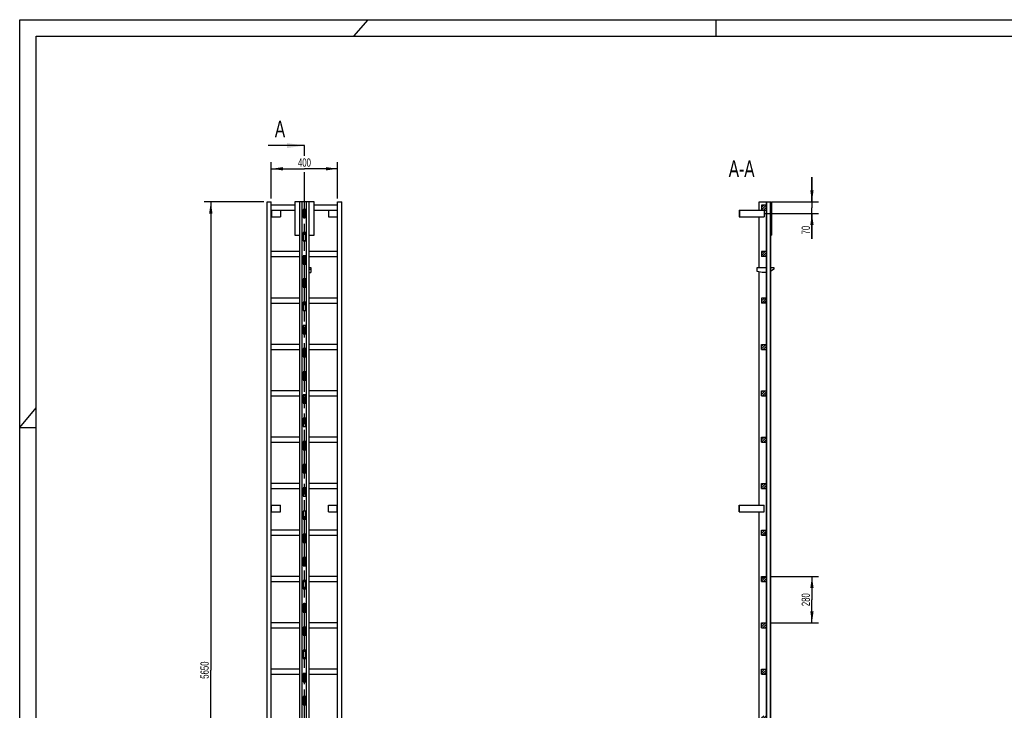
# Model space of a CAD drawing. Header units: millimetres. Extents: x 0 to 11880, y 0 to 8400.
# Tile 2 of 4: x 0 to 5940, y 4233 to 8400. Entities that reach past the tile are written whole.
import ezdxf

# ---------------------------------------------------------------- set-up
doc = ezdxf.new("R2010")
doc.units = ezdxf.units.MM
doc.header["$LTSCALE"] = 653.4
doc.linetypes.add('PHANTOM', pattern=[0.8, 0.45, -0.05, 0.1, -0.05, 0.1, -0.05])
doc.layers.get('0').update_dxf_attribs({"linetype": 'CONTINUOUS'})
for name, color, linetype in [('050_DIMENSIONING', 7, 'CONTINUOUS'), ('053_NOTES', 7, 'CONTINUOUS'), ('HATCHING_BL0', 7, 'CONTINUOUS')]:
    doc.layers.add(name, color=color, linetype=linetype)
doc.styles.get("Standard").update_dxf_attribs({"font": 'txt', "width": 0.7})
doc.dimstyles.new('DIMSTYLE_1', dxfattribs={"dimtxt": 50, "dimasz": 70, "dimexe": 2, "dimexo": 1, "dimtad": 1, "dimdec": 1, "dimtxsty": 'Standard', "dimblk": '_FILLED', "dimblk1": '_FILLED', "dimblk2": '_FILLED', "dimcen": 0.09, "dimazin": 2, "dimtp": 0.5, "dimtm": 0.5, "dimtfac": 1, "dimtdec": 1, "dimtofl": 0, "dimtmove": 0, "dimatfit": 3, "dimldrblk": '_FILLED', "dimfxl": 1, "dimtolj": 1, "dimarcsym": 0})
doc.dimstyles.new('DIMSTYLE_2', dxfattribs={"dimtxt": 50, "dimasz": 70, "dimexe": 2, "dimexo": 1, "dimtad": 1, "dimdec": 1, "dimtxsty": 'Standard', "dimblk": '_FILLED', "dimblk1": '_FILLED', "dimblk2": '_FILLED', "dimcen": 0.09, "dimazin": 2, "dimtp": 0.3, "dimtm": 0.3, "dimtfac": 1, "dimtdec": 1, "dimtofl": 0, "dimtmove": 0, "dimatfit": 3, "dimldrblk": '_FILLED', "dimfxl": 1, "dimtolj": 1, "dimarcsym": 0})
doc.dimstyles.new('DIMSTYLE_3', dxfattribs={"dimtxt": 50, "dimasz": 70, "dimexe": 2, "dimexo": 1, "dimtad": 1, "dimtxsty": 'Standard', "dimblk": '_FILLED', "dimblk1": '_FILLED', "dimblk2": '_FILLED', "dimcen": 0.09, "dimazin": 2, "dimtp": 0.5, "dimtm": 0.5, "dimtfac": 1, "dimtofl": 0, "dimtmove": 0, "dimatfit": 3, "dimldrblk": '_FILLED', "dimfxl": 1, "dimtolj": 1, "dimarcsym": 0})
doc.dimstyles.new('DIMSTYLE_4', dxfattribs={"dimtxt": 50, "dimasz": 70, "dimexe": 2, "dimexo": 1, "dimtad": 1, "dimtxsty": 'Standard', "dimblk": '_FILLED', "dimblk1": '_FILLED', "dimblk2": '_FILLED', "dimcen": 0.09, "dimazin": 2, "dimtp": 2, "dimtm": 2, "dimtfac": 1, "dimtofl": 0, "dimtmove": 0, "dimatfit": 3, "dimldrblk": '_FILLED', "dimfxl": 1, "dimtolj": 1, "dimarcsym": 0})
doc.dimstyles.get("Standard").update_dxf_attribs({"dimtxt": 50, "dimasz": 70, "dimexe": 2, "dimexo": 1, "dimtad": 1, "dimtxsty": 'Standard', "dimblk": '_FILLED', "dimblk1": '_FILLED', "dimblk2": '_FILLED', "dimcen": 0.09, "dimazin": 2, "dimtol": 1, "dimtp": 0.01, "dimtm": 0.01, "dimtfac": 1, "dimtofl": 0, "dimtmove": 0, "dimatfit": 3, "dimldrblk": '_FILLED', "dimfxl": 1, "dimtolj": 1, "dimarcsym": 0})

# ---------------------------------------------------------------- blocks, each defined once
blk = doc.blocks.new('_FILLED')
at = {"color": 0, "linetype": 'ByBlock'}
blk.add_solid([(0, 0), (-1, 0.143), (-1, -0.143)], dxfattribs=at)
blk = doc.blocks.new('*D2')
at = {"layer": '050_DIMENSIONING', "color": 2, "linetype": 'Continuous', "transparency": 16777216}
for p, q in [((1517.9, 7320.5), (1517.9, 7540.5)), ((1517.9, 7500.5), (1717.9, 7500.5)), ((1917.9, 7500.5), (1717.9, 7500.5)), ((1917.9, 7320.5), (1917.9, 7540.5))]:
    blk.add_line(p, q, dxfattribs=at)
at = {"layer": '050_DIMENSIONING', "color": 2, "linetype": 'Continuous', "transparency": 16777216, "xscale": 70, "yscale": 70, "zscale": 70, "rotation": 180}
blk.add_blockref('_FILLED', (1517.9, 7500.5), dxfattribs=at)
at = {"layer": '050_DIMENSIONING', "color": 2, "linetype": 'Continuous', "transparency": 16777216, "xscale": 70, "yscale": 70, "zscale": 70}
blk.add_blockref('_FILLED', (1917.9, 7500.5), dxfattribs=at)
at = {"layer": '050_DIMENSIONING', "color": 2, "linetype": 'Continuous', "transparency": 16777216, "insert": (1717.9, 7563), "char_height": 50, "width": 176.786, "attachment_point": 2, "line_spacing_factor": 0.9}
blk.add_mtext('400', dxfattribs=at)
blk = doc.blocks.new('*D4')
at = {"layer": '050_DIMENSIONING', "color": 2, "linetype": 'Continuous', "transparency": 16777216}
for p, q in [((4779.6, 7300.5), (4779.6, 7450.5)), ((4779.6, 7450.5), (4779.6, 7265.5)), ((4539.1, 7300.5), (4819.6, 7300.5)), ((4779.6, 7077.8), (4779.6, 7265.5)), ((4496.1, 7230.5), (4819.6, 7230.5)), ((4779.6, 7230.5), (4779.6, 7077.8))]:
    blk.add_line(p, q, dxfattribs=at)
at = {"layer": '050_DIMENSIONING', "color": 2, "linetype": 'Continuous', "transparency": 16777216, "xscale": 70, "yscale": 70, "zscale": 70}
for p, rotation in [((4779.6, 7300.5), 270), ((4779.6, 7230.5), 90)]:
    blk.add_blockref('_FILLED', p, dxfattribs=dict(at, rotation=rotation))
at = {"layer": '050_DIMENSIONING', "color": 2, "linetype": 'Continuous', "transparency": 16777216, "insert": (4717.1, 7156.4), "char_height": 50, "width": 117.857, "attachment_point": 3, "rotation": 90, "line_spacing_factor": 0.9}
blk.add_mtext('70', dxfattribs=at)
blk = doc.blocks.new('*D6')
at = {"layer": '050_DIMENSIONING', "color": 2, "linetype": 'Continuous', "transparency": 16777216}
for p, q in [((1472.9, 7300.5), (1112.9, 7300.5)), ((1152.9, 7300.5), (1152.9, 4475.5)), ((1152.9, 1650.5), (1152.9, 4475.5)), ((1472.9, 1650.5), (1112.9, 1650.5))]:
    blk.add_line(p, q, dxfattribs=at)
at = {"layer": '050_DIMENSIONING', "color": 2, "linetype": 'Continuous', "transparency": 16777216, "xscale": 70, "yscale": 70, "zscale": 70}
for p, rotation in [((1152.9, 7300.5), 90), ((1152.9, 1650.5), 270)]:
    blk.add_blockref('_FILLED', p, dxfattribs=dict(at, rotation=rotation))
at = {"layer": '050_DIMENSIONING', "color": 2, "linetype": 'Continuous', "transparency": 16777216, "insert": (1090.4, 4475.5), "char_height": 50, "width": 225, "attachment_point": 2, "rotation": 90, "line_spacing_factor": 0.9}
blk.add_mtext('5650', dxfattribs=at)
blk = doc.blocks.new('*D8')
at = {"layer": '050_DIMENSIONING', "color": 2, "linetype": 'Continuous', "transparency": 16777216}
for p, q in [((4525.6, 5040.5), (4819.6, 5040.5)), ((4779.6, 5040.5), (4779.6, 4900.5)), ((4779.6, 4760.5), (4779.6, 4900.5)), ((4525.6, 4760.5), (4819.6, 4760.5))]:
    blk.add_line(p, q, dxfattribs=at)
at = {"layer": '050_DIMENSIONING', "color": 2, "linetype": 'Continuous', "transparency": 16777216, "xscale": 70, "yscale": 70, "zscale": 70}
for p, rotation in [((4779.6, 5040.5), 90), ((4779.6, 4760.5), 270)]:
    blk.add_blockref('_FILLED', p, dxfattribs=dict(at, rotation=rotation))
at = {"layer": '050_DIMENSIONING', "color": 2, "linetype": 'Continuous', "transparency": 16777216, "insert": (4717.1, 4900.5), "char_height": 50, "width": 176.786, "attachment_point": 2, "rotation": 90, "line_spacing_factor": 0.9}
blk.add_mtext('280', dxfattribs=at)
blk = doc.blocks.new('XSEC_FILLED')
at = {"color": 0, "linetype": 'ByBlock'}
blk.add_solid([(0, 0), (-1, 0.143), (-1, -0.143)], dxfattribs=at)
blk = doc.blocks.new('HATCHING_BL0', base_point=(1608.8, 4545.5))
at = {"layer": 'HATCHING_BL0', "color": 7, "linetype": 'PHANTOM'}
for p, q in [((1717.9, 7579.2), (1717.9, 7640.5)), ((1717.9, 1450.5), (1717.9, 7480.7))]:
    blk.add_line(p, q, dxfattribs=at)
at = {"layer": 'HATCHING_BL0', "color": 7, "linetype": 'Continuous', "char_height": 100, "width": 128.571, "attachment_point": 1, "line_spacing_factor": 0.9}
for insert in [(1539.1, 7790.5), (1582.3, 1400.5)]:
    blk.add_mtext('A', dxfattribs=dict(at, insert=insert))
at = {"layer": 'HATCHING_BL0', "color": 7, "linetype": 'Continuous'}
for points in [[(1717.9, 7640.5), (1499.8, 7640.5)], [(1717.9, 1450.5), (1543.1, 1450.5)]]:
    blk.add_leader(points, dimstyle='Standard', override={"dimasz": 105, "dimtad": 0, "dimldrblk": 'XSEC_FILLED'}, dxfattribs=at)

msp = doc.modelspace()

# ---------------------------------------------------------------- hatches: boundary and pattern name
at = {"linetype": 'Continuous'}
h = msp.add_hatch(dxfattribs=at)
h.set_pattern_fill('A', color=2, scale=9.722718, angle=45, style=0, pattern_type=0)
h.set_pattern_definition([(45, (0, 0), (-6.875, 6.875), [])])
edge = h.paths.add_edge_path()
edge.add_line((4505.558, 1650.522), (4475.558, 1650.522))
edge.add_line((4475.558, 1650.522), (4475.558, 1680.522))
edge.add_line((4475.558, 1680.522), (4505.558, 1680.522))
edge.add_line((4505.558, 1650.522), (4505.558, 1680.522))
edge = h.paths.add_edge_path()
edge.add_line((4475.558, 1930.522), (4475.558, 1960.522))
edge.add_line((4475.558, 1960.522), (4505.558, 1960.522))
edge.add_line((4505.558, 1930.522), (4505.558, 1960.522))
edge.add_line((4475.558, 1930.522), (4505.558, 1930.522))
edge = h.paths.add_edge_path()
edge.add_line((4475.558, 2210.522), (4475.558, 2240.522))
edge.add_line((4475.558, 2240.522), (4505.558, 2240.522))
edge.add_line((4505.558, 2210.522), (4505.558, 2240.522))
edge.add_line((4475.558, 2210.522), (4505.558, 2210.522))
edge = h.paths.add_edge_path()
edge.add_line((4475.558, 2490.522), (4475.558, 2520.522))
edge.add_line((4475.558, 2520.522), (4505.558, 2520.522))
edge.add_line((4505.558, 2490.522), (4505.558, 2520.522))
edge.add_line((4475.558, 2490.522), (4505.558, 2490.522))
edge = h.paths.add_edge_path()
edge.add_line((4475.558, 2770.522), (4475.558, 2800.522))
edge.add_line((4475.558, 2800.522), (4505.558, 2800.522))
edge.add_line((4505.558, 2770.522), (4505.558, 2800.522))
edge.add_line((4475.558, 2770.522), (4505.558, 2770.522))
edge = h.paths.add_edge_path()
edge.add_line((4475.558, 3050.522), (4475.558, 3080.522))
edge.add_line((4475.558, 3080.522), (4505.558, 3080.522))
edge.add_line((4505.558, 3050.522), (4505.558, 3080.522))
edge.add_line((4475.558, 3050.522), (4505.558, 3050.522))
edge = h.paths.add_edge_path()
edge.add_line((4475.558, 3330.522), (4475.558, 3360.522))
edge.add_line((4475.558, 3360.522), (4505.558, 3360.522))
edge.add_line((4505.558, 3330.522), (4505.558, 3360.522))
edge.add_line((4475.558, 3330.522), (4505.558, 3330.522))
edge = h.paths.add_edge_path()
edge.add_line((4475.558, 3610.522), (4475.558, 3640.522))
edge.add_line((4475.558, 3640.522), (4505.558, 3640.522))
edge.add_line((4505.558, 3610.522), (4505.558, 3640.522))
edge.add_line((4475.558, 3610.522), (4505.558, 3610.522))
edge = h.paths.add_edge_path()
edge.add_line((4475.558, 3890.522), (4475.558, 3920.522))
edge.add_line((4475.558, 3920.522), (4505.558, 3920.522))
edge.add_line((4505.558, 3890.522), (4505.558, 3920.522))
edge.add_line((4475.558, 3890.522), (4505.558, 3890.522))
edge = h.paths.add_edge_path()
edge.add_line((4475.558, 4170.522), (4475.558, 4200.522))
edge.add_line((4475.558, 4200.522), (4505.558, 4200.522))
edge.add_line((4505.558, 4170.522), (4505.558, 4200.522))
edge.add_line((4475.558, 4170.522), (4505.558, 4170.522))
edge = h.paths.add_edge_path()
edge.add_line((4475.558, 4450.522), (4475.558, 4480.522))
edge.add_line((4475.558, 4480.522), (4505.558, 4480.522))
edge.add_line((4505.558, 4450.522), (4505.558, 4480.522))
edge.add_line((4475.558, 4450.522), (4505.558, 4450.522))
edge = h.paths.add_edge_path()
edge.add_line((4475.558, 4730.522), (4475.558, 4760.522))
edge.add_line((4475.558, 4760.522), (4505.558, 4760.522))
edge.add_line((4505.558, 4730.522), (4505.558, 4760.522))
edge.add_line((4475.558, 4730.522), (4505.558, 4730.522))
edge = h.paths.add_edge_path()
edge.add_line((4475.558, 5010.522), (4475.558, 5040.522))
edge.add_line((4475.558, 5040.522), (4505.558, 5040.522))
edge.add_line((4505.558, 5010.522), (4505.558, 5040.522))
edge.add_line((4475.558, 5010.522), (4505.558, 5010.522))
edge = h.paths.add_edge_path()
edge.add_line((4475.558, 5290.522), (4475.558, 5320.522))
edge.add_line((4475.558, 5320.522), (4505.558, 5320.522))
edge.add_line((4505.558, 5290.522), (4505.558, 5320.522))
edge.add_line((4475.558, 5290.522), (4505.558, 5290.522))
edge = h.paths.add_edge_path()
edge.add_line((4475.558, 5570.522), (4475.558, 5600.522))
edge.add_line((4475.558, 5600.522), (4505.558, 5600.522))
edge.add_line((4505.558, 5570.522), (4505.558, 5600.522))
edge.add_line((4475.558, 5570.522), (4505.558, 5570.522))
edge = h.paths.add_edge_path()
edge.add_line((4475.558, 5850.522), (4475.558, 5880.522))
edge.add_line((4475.558, 5880.522), (4505.558, 5880.522))
edge.add_line((4505.558, 5850.522), (4505.558, 5880.522))
edge.add_line((4475.558, 5850.522), (4505.558, 5850.522))
edge = h.paths.add_edge_path()
edge.add_line((4475.558, 6130.522), (4475.558, 6160.522))
edge.add_line((4475.558, 6160.522), (4505.558, 6160.522))
edge.add_line((4505.558, 6130.522), (4505.558, 6160.522))
edge.add_line((4475.558, 6130.522), (4505.558, 6130.522))
edge = h.paths.add_edge_path()
edge.add_line((4475.558, 6410.522), (4475.558, 6440.522))
edge.add_line((4475.558, 6440.522), (4505.558, 6440.522))
edge.add_line((4505.558, 6410.522), (4505.558, 6440.522))
edge.add_line((4475.558, 6410.522), (4505.558, 6410.522))
edge = h.paths.add_edge_path()
edge.add_line((4505.658, 2585.522), (4505.658, 2540.522))
edge.add_line((4506.558, 2585.522), (4505.658, 2585.522))
edge.add_line((4506.558, 2585.522), (4506.558, 2540.522))
edge.add_line((4506.558, 2540.522), (4505.658, 2540.522))
edge = h.paths.add_edge_path()
edge.add_line((4505.658, 2725.522), (4505.658, 2635.522))
edge.add_line((4506.558, 2725.522), (4505.658, 2725.522))
edge.add_line((4506.558, 2725.522), (4506.558, 2635.522))
edge.add_line((4506.558, 2635.522), (4505.658, 2635.522))
edge = h.paths.add_edge_path()
edge.add_line((4505.658, 2865.522), (4505.658, 2775.522))
edge.add_line((4506.558, 2865.522), (4505.658, 2865.522))
edge.add_line((4506.558, 2865.522), (4506.558, 2775.522))
edge.add_line((4506.558, 2775.522), (4505.658, 2775.522))
edge = h.paths.add_edge_path()
edge.add_line((4505.658, 3005.522), (4505.658, 2915.522))
edge.add_line((4506.558, 3005.522), (4505.658, 3005.522))
edge.add_line((4506.558, 3005.522), (4506.558, 2915.522))
edge.add_line((4506.558, 2915.522), (4505.658, 2915.522))
edge = h.paths.add_edge_path()
edge.add_line((4505.658, 3145.522), (4505.658, 3055.522))
edge.add_line((4506.558, 3145.522), (4505.658, 3145.522))
edge.add_line((4506.558, 3145.522), (4506.558, 3055.522))
edge.add_line((4506.558, 3055.522), (4505.658, 3055.522))
edge = h.paths.add_edge_path()
edge.add_line((4505.658, 3285.522), (4505.658, 3195.522))
edge.add_line((4506.558, 3285.522), (4505.658, 3285.522))
edge.add_line((4506.558, 3285.522), (4506.558, 3195.522))
edge.add_line((4506.558, 3195.522), (4505.658, 3195.522))
edge = h.paths.add_edge_path()
edge.add_line((4505.658, 3425.522), (4505.658, 3335.522))
edge.add_line((4506.558, 3425.522), (4505.658, 3425.522))
edge.add_line((4506.558, 3425.522), (4506.558, 3335.522))
edge.add_line((4506.558, 3335.522), (4505.658, 3335.522))
edge = h.paths.add_edge_path()
edge.add_line((4505.658, 3565.522), (4505.658, 3475.522))
edge.add_line((4506.558, 3565.522), (4505.658, 3565.522))
edge.add_line((4506.558, 3565.522), (4506.558, 3475.522))
edge.add_line((4506.558, 3475.522), (4505.658, 3475.522))
edge = h.paths.add_edge_path()
edge.add_line((4506.558, 7300.522), (4505.658, 7300.522))
edge.add_line((4506.558, 7300.522), (4506.558, 7255.522))
edge.add_line((4506.558, 7255.522), (4505.658, 7255.522))
edge.add_line((4505.658, 7300.522), (4505.658, 7255.522))
edge = h.paths.add_edge_path()
edge.add_line((4505.658, 3705.522), (4505.658, 3615.522))
edge.add_line((4506.558, 3705.522), (4505.658, 3705.522))
edge.add_line((4506.558, 3705.522), (4506.558, 3615.522))
edge.add_line((4506.558, 3615.522), (4505.658, 3615.522))
edge = h.paths.add_edge_path()
edge.add_line((4505.658, 3845.522), (4505.658, 3755.522))
edge.add_line((4506.558, 3845.522), (4505.658, 3845.522))
edge.add_line((4506.558, 3845.522), (4506.558, 3755.522))
edge.add_line((4506.558, 3755.522), (4505.658, 3755.522))
edge = h.paths.add_edge_path()
edge.add_line((4505.658, 3985.522), (4505.658, 3895.522))
edge.add_line((4506.558, 3985.522), (4505.658, 3985.522))
edge.add_line((4506.558, 3985.522), (4506.558, 3895.522))
edge.add_line((4506.558, 3895.522), (4505.658, 3895.522))
edge = h.paths.add_edge_path()
edge.add_line((4505.658, 4125.522), (4505.658, 4035.522))
edge.add_line((4506.558, 4125.522), (4505.658, 4125.522))
edge.add_line((4506.558, 4125.522), (4506.558, 4035.522))
edge.add_line((4506.558, 4035.522), (4505.658, 4035.522))
edge = h.paths.add_edge_path()
edge.add_line((4505.658, 4265.522), (4505.658, 4175.522))
edge.add_line((4506.558, 4265.522), (4505.658, 4265.522))
edge.add_line((4506.558, 4265.522), (4506.558, 4175.522))
edge.add_line((4506.558, 4175.522), (4505.658, 4175.522))
edge = h.paths.add_edge_path()
edge.add_line((4505.658, 4405.522), (4505.658, 4315.522))
edge.add_line((4506.558, 4405.522), (4505.658, 4405.522))
edge.add_line((4506.558, 4405.522), (4506.558, 4315.522))
edge.add_line((4506.558, 4315.522), (4505.658, 4315.522))
edge = h.paths.add_edge_path()
edge.add_line((4505.658, 4545.522), (4505.658, 4455.522))
edge.add_line((4506.558, 4545.522), (4505.658, 4545.522))
edge.add_line((4506.558, 4545.522), (4506.558, 4455.522))
edge.add_line((4506.558, 4455.522), (4505.658, 4455.522))
edge = h.paths.add_edge_path()
edge.add_line((4506.558, 7205.522), (4505.658, 7205.522))
edge.add_line((4506.558, 7205.522), (4506.558, 7115.522))
edge.add_line((4506.558, 7115.522), (4505.658, 7115.522))
edge.add_line((4505.658, 7205.522), (4505.658, 7115.522))
edge = h.paths.add_edge_path()
edge.add_line((4506.558, 7065.522), (4505.658, 7065.522))
edge.add_line((4506.558, 7065.522), (4506.558, 6975.522))
edge.add_line((4506.558, 6975.522), (4505.658, 6975.522))
edge.add_line((4505.658, 7065.522), (4505.658, 6975.522))
edge = h.paths.add_edge_path()
edge.add_line((4506.558, 6925.522), (4505.658, 6925.522))
edge.add_line((4506.558, 6925.522), (4506.558, 6835.522))
edge.add_line((4506.558, 6835.522), (4505.658, 6835.522))
edge.add_line((4505.658, 6925.522), (4505.658, 6835.522))
edge = h.paths.add_edge_path()
edge.add_line((4506.558, 6785.522), (4505.658, 6785.522))
edge.add_line((4506.558, 6785.522), (4506.558, 6695.522))
edge.add_line((4506.558, 6695.522), (4505.658, 6695.522))
edge.add_line((4505.658, 6785.522), (4505.658, 6695.522))
edge = h.paths.add_edge_path()
edge.add_line((4506.558, 6645.522), (4505.658, 6645.522))
edge.add_line((4506.558, 6645.522), (4506.558, 6555.522))
edge.add_line((4506.558, 6555.522), (4505.658, 6555.522))
edge.add_line((4505.658, 6645.522), (4505.658, 6555.522))
edge = h.paths.add_edge_path()
edge.add_line((4506.558, 6505.522), (4505.658, 6505.522))
edge.add_line((4506.558, 6505.522), (4506.558, 6415.522))
edge.add_line((4506.558, 6415.522), (4505.658, 6415.522))
edge.add_line((4505.658, 6505.522), (4505.658, 6415.522))
edge = h.paths.add_edge_path()
edge.add_line((4506.558, 6365.522), (4505.658, 6365.522))
edge.add_line((4506.558, 6365.522), (4506.558, 6275.522))
edge.add_line((4506.558, 6275.522), (4505.658, 6275.522))
edge.add_line((4505.658, 6365.522), (4505.658, 6275.522))
edge = h.paths.add_edge_path()
edge.add_line((4506.558, 6225.522), (4505.658, 6225.522))
edge.add_line((4506.558, 6225.522), (4506.558, 6135.522))
edge.add_line((4506.558, 6135.522), (4505.658, 6135.522))
edge.add_line((4505.658, 6225.522), (4505.658, 6135.522))
edge = h.paths.add_edge_path()
edge.add_line((4506.558, 6085.522), (4505.658, 6085.522))
edge.add_line((4506.558, 6085.522), (4506.558, 5995.522))
edge.add_line((4506.558, 5995.522), (4505.658, 5995.522))
edge.add_line((4505.658, 6085.522), (4505.658, 5995.522))
edge = h.paths.add_edge_path()
edge.add_line((4506.558, 5945.522), (4505.658, 5945.522))
edge.add_line((4506.558, 5945.522), (4506.558, 5855.522))
edge.add_line((4506.558, 5855.522), (4505.658, 5855.522))
edge.add_line((4505.658, 5945.522), (4505.658, 5855.522))
edge = h.paths.add_edge_path()
edge.add_line((4506.558, 5805.522), (4505.658, 5805.522))
edge.add_line((4506.558, 5805.522), (4506.558, 5715.522))
edge.add_line((4506.558, 5715.522), (4505.658, 5715.522))
edge.add_line((4505.658, 5805.522), (4505.658, 5715.522))
edge = h.paths.add_edge_path()
edge.add_line((4506.558, 5665.522), (4505.658, 5665.522))
edge.add_line((4506.558, 5665.522), (4506.558, 5575.522))
edge.add_line((4506.558, 5575.522), (4505.658, 5575.522))
edge.add_line((4505.658, 5665.522), (4505.658, 5575.522))
edge = h.paths.add_edge_path()
edge.add_line((4506.558, 5525.522), (4505.658, 5525.522))
edge.add_line((4506.558, 5525.522), (4506.558, 5435.522))
edge.add_line((4506.558, 5435.522), (4505.658, 5435.522))
edge.add_line((4505.658, 5525.522), (4505.658, 5435.522))
edge = h.paths.add_edge_path()
edge.add_line((4506.558, 5385.522), (4505.658, 5385.522))
edge.add_line((4506.558, 5385.522), (4506.558, 5295.522))
edge.add_line((4506.558, 5295.522), (4505.658, 5295.522))
edge.add_line((4505.658, 5385.522), (4505.658, 5295.522))
edge = h.paths.add_edge_path()
edge.add_line((4475.558, 6720.522), (4475.558, 6690.522))
edge.add_line((4505.558, 6720.522), (4475.558, 6720.522))
edge.add_line((4505.558, 6720.522), (4505.558, 6690.522))
edge.add_line((4505.558, 6690.522), (4475.558, 6690.522))
edge = h.paths.add_edge_path()
edge.add_line((4475.558, 7000.522), (4475.558, 6970.522))
edge.add_line((4505.558, 7000.522), (4475.558, 7000.522))
edge.add_line((4505.558, 7000.522), (4505.558, 6970.522))
edge.add_line((4505.558, 6970.522), (4475.558, 6970.522))
edge = h.paths.add_edge_path()
edge.add_line((4475.558, 7280.522), (4475.558, 7250.522))
edge.add_line((4505.558, 7280.522), (4475.558, 7280.522))
edge.add_line((4505.558, 7280.522), (4505.558, 7250.522))
edge.add_line((4505.558, 7250.522), (4475.558, 7250.522))
edge = h.paths.add_edge_path()
edge.add_line((4505.658, 4685.522), (4505.658, 4595.522))
edge.add_line((4506.558, 4685.522), (4505.658, 4685.522))
edge.add_line((4506.558, 4685.522), (4506.558, 4595.522))
edge.add_line((4506.558, 4595.522), (4505.658, 4595.522))
edge = h.paths.add_edge_path()
edge.add_line((4505.658, 4825.522), (4505.658, 4735.522))
edge.add_line((4506.558, 4825.522), (4505.658, 4825.522))
edge.add_line((4506.558, 4825.522), (4506.558, 4735.522))
edge.add_line((4506.558, 4735.522), (4505.658, 4735.522))
edge = h.paths.add_edge_path()
edge.add_line((4505.658, 4965.522), (4505.658, 4875.522))
edge.add_line((4506.558, 4965.522), (4505.658, 4965.522))
edge.add_line((4506.558, 4965.522), (4506.558, 4875.522))
edge.add_line((4506.558, 4875.522), (4505.658, 4875.522))
edge = h.paths.add_edge_path()
edge.add_line((4505.658, 5105.522), (4505.658, 5015.522))
edge.add_line((4506.558, 5105.522), (4505.658, 5105.522))
edge.add_line((4506.558, 5105.522), (4506.558, 5015.522))
edge.add_line((4506.558, 5015.522), (4505.658, 5015.522))
edge = h.paths.add_edge_path()
edge.add_line((4505.658, 5245.522), (4505.658, 5155.522))
edge.add_line((4506.558, 5245.522), (4505.658, 5245.522))
edge.add_line((4506.558, 5245.522), (4506.558, 5155.522))
edge.add_line((4506.558, 5155.522), (4505.658, 5155.522))

# ---------------------------------------------------------------- linework, layer by layer
at = {"color": 3, "linetype": 'Continuous'}
for p, q in [((0, 0), (0, 8400)), ((0, 8400), (11880, 8400)), ((2100, 8400), (2014.634, 8300)), ((4200, 8400), (4200, 8300)), ((0, 5940), (100, 6057.143)), ((0, 5940), (100, 5940))]:
    msp.add_line(p, q, dxfattribs=at)
at = {"color": 5, "linetype": 'Continuous'}
for p, q in [((100, 100), (100, 8300)), ((100, 8300), (11780, 8300))]:
    msp.add_line(p, q, dxfattribs=at)
at = {"color": 7, "linetype": 'Continuous'}
for p, q in [((1492.895, 1650.522), (1492.895, 7300.522)), ((1492.895, 7300.522), (1517.895, 7300.522)), ((1517.895, 1650.522), (1517.895, 7300.522)), ((1659.895, 7280.522), (1517.895, 7280.522)), ((1517.895, 7250.522), (1659.895, 7250.522)), ((1519.895, 7250.522), (1519.895, 7210.522)), ((1572.895, 7250.522), (1572.895, 7210.522)), ((1659.895, 7300.522), (1659.895, 7100.522)), ((1775.895, 7300.522), (1659.895, 7300.522)), ((1689.895, 2540.522), (1689.895, 7300.522)), ((1704.895, 2540.522), (1704.895, 7300.522)), ((1710.895, 7255.522), (1710.895, 7205.522)), ((1724.895, 7255.522), (1710.895, 7255.522)), ((1710.895, 7250.522), (1724.895, 7250.522)), ((1724.895, 7205.522), (1724.895, 7255.522)), ((1730.895, 2540.522), (1730.895, 7300.522)), ((1745.895, 2540.522), (1745.895, 7300.522)), ((1775.895, 7100.522), (1775.895, 7300.522)), ((1917.895, 7280.522), (1775.895, 7280.522)), ((1775.895, 7250.522), (1917.895, 7250.522)), ((1862.895, 7250.522), (1862.895, 7210.522)), ((1915.895, 7250.522), (1915.895, 7210.522)), ((1917.895, 1650.522), (1917.895, 7300.522)), ((1917.895, 7300.522), (1942.895, 7300.522)), ((1942.895, 1650.522), (1942.895, 7300.522)), ((4340.558, 7250.522), (4340.558, 7210.522)), ((4340.558, 7250.522), (4505.558, 7250.522)), ((4342.558, 7250.522), (4342.558, 7210.522)), ((4462.058, 7250.522), (4462.058, 7300.522)), ((4462.058, 7300.522), (4535.658, 7300.522)), ((4475.558, 7280.522), (4475.558, 7250.522)), ((4505.558, 7280.522), (4475.558, 7280.522)), ((4490.558, 7250.522), (4490.558, 7210.522)), ((4505.558, 7280.522), (4505.558, 7250.522)), ((4505.658, 2540.522), (4505.658, 7300.522)), ((4506.558, 7255.522), (4505.658, 7255.522)), ((4506.558, 2540.522), (4506.558, 7300.522)), ((4528.558, 7300.522), (4528.558, 2540.522)), ((4529.558, 2540.522), (4529.558, 7300.522)), ((4535.658, 7300.522), (4535.658, 7100.522)), ((1517.895, 7210.522), (1572.895, 7210.522)), ((1710.895, 7205.522), (1724.895, 7205.522)), ((1862.895, 7210.522), (1917.895, 7210.522)), ((4340.558, 7210.522), (4490.558, 7210.522)), ((4462.058, 6905.022), (4462.058, 7210.522)), ((4506.558, 7205.522), (4505.658, 7205.522)), ((1659.895, 7100.522), (1689.895, 7100.522)), ((1710.895, 7115.522), (1710.895, 7065.522)), ((1724.895, 7115.522), (1710.895, 7115.522)), ((1724.895, 7065.522), (1724.895, 7115.522)), ((1745.895, 7100.522), (1775.895, 7100.522)), ((4506.558, 7115.522), (4505.658, 7115.522)), ((4529.558, 7100.522), (4535.658, 7100.522)), ((1710.895, 7065.522), (1724.895, 7065.522)), ((4506.558, 7065.522), (4505.658, 7065.522)), ((1689.895, 7000.522), (1517.895, 7000.522)), ((1517.895, 6970.522), (1689.895, 6970.522)), ((1710.895, 6975.522), (1710.895, 6925.522)), ((1724.895, 6975.522), (1710.895, 6975.522)), ((1710.895, 6970.522), (1724.895, 6970.522)), ((1724.895, 6925.522), (1724.895, 6975.522)), ((1917.895, 7000.522), (1745.895, 7000.522)), ((1745.895, 6970.522), (1917.895, 6970.522)), ((4475.558, 7000.522), (4475.558, 6970.522)), ((4505.558, 7000.522), (4475.558, 7000.522)), ((4505.558, 6970.522), (4475.558, 6970.522)), ((4505.558, 7000.522), (4505.558, 6970.522)), ((4506.558, 6975.522), (4505.658, 6975.522)), ((1710.895, 6925.522), (1724.895, 6925.522)), ((1745.895, 6905.022), (1755.895, 6905.022)), ((1745.895, 6895.022), (1755.895, 6895.022)), ((1755.895, 6905.022), (1755.895, 6875.022)), ((4449.658, 6880.022), (4449.658, 6905.022)), ((4449.658, 6905.022), (4505.658, 6905.022)), ((4506.558, 6925.522), (4505.658, 6925.522)), ((4529.558, 6905.022), (4549.658, 6905.022)), ((4549.658, 6895.022), (4529.558, 6881.622)), ((4549.658, 6905.022), (4549.658, 6895.022)), ((1710.895, 6835.522), (1710.895, 6785.522)), ((1724.895, 6835.522), (1710.895, 6835.522)), ((1724.895, 6785.522), (1724.895, 6835.522)), ((1745.895, 6875.022), (1755.895, 6875.022)), ((4479.658, 6875.022), (4449.658, 6880.022)), ((4462.058, 5470.522), (4462.058, 6877.955)), ((4505.658, 6875.022), (4479.658, 6875.022)), ((4506.558, 6835.522), (4505.658, 6835.522)), ((1710.895, 6785.522), (1724.895, 6785.522)), ((4506.558, 6785.522), (4505.658, 6785.522)), ((1689.895, 6720.522), (1517.895, 6720.522)), ((1917.895, 6720.522), (1745.895, 6720.522)), ((4475.558, 6720.522), (4475.558, 6690.522)), ((4505.558, 6720.522), (4475.558, 6720.522)), ((4505.558, 6720.522), (4505.558, 6690.522)), ((1517.895, 6690.522), (1689.895, 6690.522)), ((1710.895, 6695.522), (1710.895, 6645.522)), ((1724.895, 6695.522), (1710.895, 6695.522)), ((1710.895, 6690.522), (1724.895, 6690.522)), ((1724.895, 6645.522), (1724.895, 6695.522)), ((1745.895, 6690.522), (1917.895, 6690.522)), ((4505.558, 6690.522), (4475.558, 6690.522)), ((4506.558, 6695.522), (4505.658, 6695.522)), ((1710.895, 6645.522), (1724.895, 6645.522)), ((4506.558, 6645.522), (4505.658, 6645.522)), ((1710.895, 6555.522), (1710.895, 6505.522)), ((1724.895, 6555.522), (1710.895, 6555.522)), ((1724.895, 6505.522), (1724.895, 6555.522)), ((4506.558, 6555.522), (4505.658, 6555.522)), ((1710.895, 6505.522), (1724.895, 6505.522)), ((4506.558, 6505.522), (4505.658, 6505.522)), ((1689.895, 6440.522), (1517.895, 6440.522)), ((1710.895, 6415.522), (1710.895, 6365.522)), ((1724.895, 6415.522), (1710.895, 6415.522)), ((1724.895, 6365.522), (1724.895, 6415.522)), ((1917.895, 6440.522), (1745.895, 6440.522)), ((4475.558, 6410.522), (4475.558, 6440.522)), ((4475.558, 6440.522), (4505.558, 6440.522)), ((4505.558, 6410.522), (4505.558, 6440.522)), ((4506.558, 6415.522), (4505.658, 6415.522)), ((1517.895, 6410.522), (1689.895, 6410.522)), ((1710.895, 6410.522), (1724.895, 6410.522)), ((1710.895, 6365.522), (1724.895, 6365.522)), ((1745.895, 6410.522), (1917.895, 6410.522)), ((4475.558, 6410.522), (4505.558, 6410.522)), ((4506.558, 6365.522), (4505.658, 6365.522)), ((1710.895, 6275.522), (1710.895, 6225.522)), ((1724.895, 6275.522), (1710.895, 6275.522)), ((1724.895, 6225.522), (1724.895, 6275.522)), ((4506.558, 6275.522), (4505.658, 6275.522)), ((1710.895, 6225.522), (1724.895, 6225.522)), ((4506.558, 6225.522), (4505.658, 6225.522)), ((1689.895, 6160.522), (1517.895, 6160.522)), ((1517.895, 6130.522), (1689.895, 6130.522)), ((1710.895, 6135.522), (1710.895, 6085.522)), ((1724.895, 6135.522), (1710.895, 6135.522)), ((1710.895, 6130.522), (1724.895, 6130.522)), ((1724.895, 6085.522), (1724.895, 6135.522)), ((1917.895, 6160.522), (1745.895, 6160.522)), ((1745.895, 6130.522), (1917.895, 6130.522)), ((4475.558, 6130.522), (4475.558, 6160.522)), ((4475.558, 6160.522), (4505.558, 6160.522)), ((4475.558, 6130.522), (4505.558, 6130.522)), ((4505.558, 6130.522), (4505.558, 6160.522)), ((4506.558, 6135.522), (4505.658, 6135.522)), ((1710.895, 6085.522), (1724.895, 6085.522)), ((4506.558, 6085.522), (4505.658, 6085.522)), ((1710.895, 5995.522), (1710.895, 5945.522)), ((1724.895, 5995.522), (1710.895, 5995.522)), ((1710.895, 5945.522), (1724.895, 5945.522)), ((1724.895, 5945.522), (1724.895, 5995.522)), ((4506.558, 5995.522), (4505.658, 5995.522)), ((4506.558, 5945.522), (4505.658, 5945.522)), ((1689.895, 5880.522), (1517.895, 5880.522)), ((1517.895, 5850.522), (1689.895, 5850.522)), ((1710.895, 5855.522), (1710.895, 5805.522)), ((1724.895, 5855.522), (1710.895, 5855.522)), ((1710.895, 5850.522), (1724.895, 5850.522)), ((1724.895, 5805.522), (1724.895, 5855.522)), ((1917.895, 5880.522), (1745.895, 5880.522)), ((1745.895, 5850.522), (1917.895, 5850.522)), ((4475.558, 5850.522), (4475.558, 5880.522)), ((4475.558, 5880.522), (4505.558, 5880.522)), ((4475.558, 5850.522), (4505.558, 5850.522)), ((4505.558, 5850.522), (4505.558, 5880.522)), ((4506.558, 5855.522), (4505.658, 5855.522)), ((1710.895, 5805.522), (1724.895, 5805.522)), ((4506.558, 5805.522), (4505.658, 5805.522)), ((1710.895, 5715.522), (1710.895, 5665.522)), ((1724.895, 5715.522), (1710.895, 5715.522)), ((1724.895, 5665.522), (1724.895, 5715.522)), ((4506.558, 5715.522), (4505.658, 5715.522)), ((1710.895, 5665.522), (1724.895, 5665.522)), ((4506.558, 5665.522), (4505.658, 5665.522)), ((1689.895, 5600.522), (1517.895, 5600.522)), ((1917.895, 5600.522), (1745.895, 5600.522)), ((4475.558, 5570.522), (4475.558, 5600.522)), ((4475.558, 5600.522), (4505.558, 5600.522)), ((4505.558, 5570.522), (4505.558, 5600.522)), ((1517.895, 5570.522), (1689.895, 5570.522)), ((1710.895, 5575.522), (1710.895, 5525.522)), ((1724.895, 5575.522), (1710.895, 5575.522)), ((1710.895, 5570.522), (1724.895, 5570.522)), ((1710.895, 5525.522), (1724.895, 5525.522)), ((1724.895, 5525.522), (1724.895, 5575.522)), ((1745.895, 5570.522), (1917.895, 5570.522)), ((4475.558, 5570.522), (4505.558, 5570.522)), ((4506.558, 5575.522), (4505.658, 5575.522)), ((4506.558, 5525.522), (4505.658, 5525.522)), ((1517.895, 5470.522), (1572.895, 5470.522)), ((1519.895, 5430.522), (1519.895, 5470.522)), ((1572.895, 5430.522), (1572.895, 5470.522)), ((1862.895, 5430.522), (1862.895, 5470.522)), ((1862.895, 5470.522), (1917.895, 5470.522)), ((1915.895, 5430.522), (1915.895, 5470.522)), ((4340.558, 5430.522), (4340.558, 5470.522)), ((4340.558, 5470.522), (4490.558, 5470.522)), ((4342.558, 5430.522), (4342.558, 5470.522)), ((4490.558, 5430.522), (4490.558, 5470.522)), ((1517.895, 5430.522), (1572.895, 5430.522)), ((1710.895, 5435.522), (1710.895, 5385.522)), ((1724.895, 5435.522), (1710.895, 5435.522)), ((1724.895, 5385.522), (1724.895, 5435.522)), ((1862.895, 5430.522), (1917.895, 5430.522)), ((4340.558, 5430.522), (4490.558, 5430.522)), ((4462.058, 3570.522), (4462.058, 5430.522)), ((4506.558, 5435.522), (4505.658, 5435.522)), ((1710.895, 5385.522), (1724.895, 5385.522)), ((4506.558, 5385.522), (4505.658, 5385.522)), ((1689.895, 5320.522), (1517.895, 5320.522)), ((1517.895, 5290.522), (1689.895, 5290.522)), ((1710.895, 5295.522), (1710.895, 5245.522)), ((1724.895, 5295.522), (1710.895, 5295.522)), ((1710.895, 5290.522), (1724.895, 5290.522)), ((1724.895, 5245.522), (1724.895, 5295.522)), ((1917.895, 5320.522), (1745.895, 5320.522)), ((1745.895, 5290.522), (1917.895, 5290.522)), ((4475.558, 5290.522), (4475.558, 5320.522)), ((4475.558, 5320.522), (4505.558, 5320.522)), ((4475.558, 5290.522), (4505.558, 5290.522)), ((4505.558, 5290.522), (4505.558, 5320.522)), ((4506.558, 5295.522), (4505.658, 5295.522)), ((1710.895, 5245.522), (1724.895, 5245.522)), ((4506.558, 5245.522), (4505.658, 5245.522)), ((1710.895, 5155.522), (1710.895, 5105.522)), ((1724.895, 5155.522), (1710.895, 5155.522)), ((1724.895, 5105.522), (1724.895, 5155.522)), ((4506.558, 5155.522), (4505.658, 5155.522)), ((1710.895, 5105.522), (1724.895, 5105.522)), ((4506.558, 5105.522), (4505.658, 5105.522)), ((1689.895, 5040.522), (1517.895, 5040.522)), ((1517.895, 5010.522), (1689.895, 5010.522)), ((1710.895, 5015.522), (1710.895, 4965.522)), ((1724.895, 5015.522), (1710.895, 5015.522)), ((1710.895, 5010.522), (1724.895, 5010.522)), ((1724.895, 4965.522), (1724.895, 5015.522)), ((1917.895, 5040.522), (1745.895, 5040.522)), ((1745.895, 5010.522), (1917.895, 5010.522)), ((4475.558, 5010.522), (4475.558, 5040.522)), ((4475.558, 5040.522), (4505.558, 5040.522)), ((4475.558, 5010.522), (4505.558, 5010.522)), ((4505.558, 5010.522), (4505.558, 5040.522)), ((4506.558, 5015.522), (4505.658, 5015.522)), ((1710.895, 4965.522), (1724.895, 4965.522)), ((4506.558, 4965.522), (4505.658, 4965.522)), ((1710.895, 4875.522), (1710.895, 4825.522)), ((1724.895, 4875.522), (1710.895, 4875.522)), ((1724.895, 4825.522), (1724.895, 4875.522)), ((4506.558, 4875.522), (4505.658, 4875.522)), ((1710.895, 4825.522), (1724.895, 4825.522)), ((4506.558, 4825.522), (4505.658, 4825.522)), ((1689.895, 4760.522), (1517.895, 4760.522)), ((1917.895, 4760.522), (1745.895, 4760.522)), ((4475.558, 4730.522), (4475.558, 4760.522)), ((4475.558, 4760.522), (4505.558, 4760.522)), ((4505.558, 4730.522), (4505.558, 4760.522)), ((1517.895, 4730.522), (1689.895, 4730.522)), ((1710.895, 4735.522), (1710.895, 4685.522)), ((1724.895, 4735.522), (1710.895, 4735.522)), ((1710.895, 4730.522), (1724.895, 4730.522)), ((1724.895, 4685.522), (1724.895, 4735.522)), ((1745.895, 4730.522), (1917.895, 4730.522)), ((4475.558, 4730.522), (4505.558, 4730.522)), ((4506.558, 4735.522), (4505.658, 4735.522)), ((1710.895, 4685.522), (1724.895, 4685.522)), ((4506.558, 4685.522), (4505.658, 4685.522)), ((1710.895, 4595.522), (1710.895, 4545.522)), ((1724.895, 4595.522), (1710.895, 4595.522)), ((1724.895, 4545.522), (1724.895, 4595.522)), ((4506.558, 4595.522), (4505.658, 4595.522)), ((1710.895, 4545.522), (1724.895, 4545.522)), ((4506.558, 4545.522), (4505.658, 4545.522)), ((1689.895, 4480.522), (1517.895, 4480.522)), ((1710.895, 4455.522), (1710.895, 4405.522)), ((1724.895, 4455.522), (1710.895, 4455.522)), ((1724.895, 4405.522), (1724.895, 4455.522)), ((1917.895, 4480.522), (1745.895, 4480.522)), ((4475.558, 4450.522), (4475.558, 4480.522)), ((4475.558, 4480.522), (4505.558, 4480.522)), ((4505.558, 4450.522), (4505.558, 4480.522)), ((4506.558, 4455.522), (4505.658, 4455.522)), ((1517.895, 4450.522), (1689.895, 4450.522)), ((1710.895, 4450.522), (1724.895, 4450.522)), ((1710.895, 4405.522), (1724.895, 4405.522)), ((1745.895, 4450.522), (1917.895, 4450.522)), ((4475.558, 4450.522), (4505.558, 4450.522)), ((4506.558, 4405.522), (4505.658, 4405.522)), ((1710.895, 4315.522), (1710.895, 4265.522)), ((1724.895, 4315.522), (1710.895, 4315.522)), ((1724.895, 4265.522), (1724.895, 4315.522)), ((4506.558, 4315.522), (4505.658, 4315.522)), ((1710.895, 4265.522), (1724.895, 4265.522)), ((4506.558, 4265.522), (4505.658, 4265.522))]:
    msp.add_line(p, q, dxfattribs=at)

# ---------------------------------------------------------------- block references
at = {"layer": 'HATCHING_BL0'}
msp.add_blockref('HATCHING_BL0', (1608.839, 4545.522), dxfattribs=at)

# ---------------------------------------------------------------- texts
at = {"layer": '053_NOTES', "color": 2, "linetype": 'Continuous', "insert": (4433.405, 7550.522), "char_height": 100, "width": 364.28571, "attachment_point": 3, "line_spacing_factor": 0.9}
msp.add_mtext('A-A', dxfattribs=at)

# ---------------------------------------------------------------- dimensions: what is measured, and where the dimension line sits
at = {"layer": '050_DIMENSIONING', "color": 2, "linetype": 'Continuous'}
dim = msp.add_linear_dim(base=(1917.895, 7500.522), p1=(1517.895, 7319.522), p2=(1917.895, 7319.522), dimstyle='DIMSTYLE_1', dxfattribs=at)
dim.commit()
dim.dimension.update_dxf_attribs({"geometry": '*D2', "text_midpoint": (1710.752, 7500.522), "dimtype": 160})
for base, p1, p2, angle, dimstyle, picture, middle in [((4779.558, 7230.522), (4538.058, 7300.522), (4495.139, 7230.522), 270, 'DIMSTYLE_2', '*D4', (4779.558, 7109.962)), ((1152.895, 7300.522), (1473.895, 1650.522), (1473.895, 7300.522), 90, 'DIMSTYLE_4', '*D6', (1152.895, 4468.379)), ((4779.558, 4760.522), (4524.558, 5040.522), (4524.558, 4760.522), 270, 'DIMSTYLE_3', '*D8', (4779.558, 4893.379))]:
    dim = msp.add_linear_dim(base=base, p1=p1, p2=p2, angle=angle, dimstyle=dimstyle, dxfattribs=at)
    dim.commit()
    dim.dimension.update_dxf_attribs({"geometry": picture, "text_midpoint": middle, "dimtype": 160})

doc.saveas('drawing.dxf')
